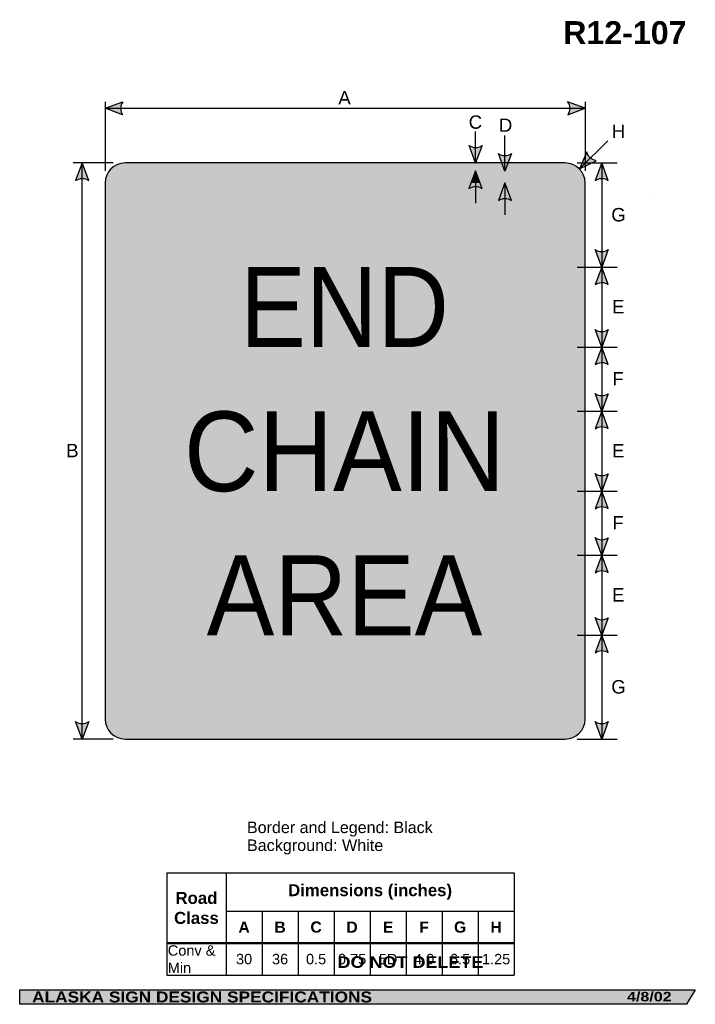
# Model space of a CAD drawing. Header units: feet. Extents: x 3.7 to 45.9, y 0.2 to 61.7.
import ezdxf
from ezdxf.enums import TextEntityAlignment as Align

# ---------------------------------------------------------------- set-up
doc = ezdxf.new("R2010")
doc.units = ezdxf.units.FT
doc.header["$MEASUREMENT"] = 0
doc.layers.add('Sign', color=7, linetype='Continuous')
doc.styles.add('ARIAL', font='arial.ttf')
doc.styles.add('ARIAL B', font='arialbd.ttf')
doc.styles.add('ARIAL BLACK B', font='ariblk.ttf')
doc.styles.add('ARIAL BLACK BI', font='ariblk.ttf')
doc.styles.add('FHWA SERIES D2000EX', font='txt')

# ---------------------------------------------------------------- blocks, each defined once
blk = doc.blocks.new('*T2')
at = {"color": 0, "linetype": 'ByBlock', "lineweight": -2, "transparency": 16777216}
for p, q in [((0, 0), (21.70355971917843, 0)), ((0, 0), (0, -6.393777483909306)), ((3.703559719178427, 0), (3.703559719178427, -6.393777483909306)), ((21.70355971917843, 0), (21.70355971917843, -6.393777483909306)), ((3.703559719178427, -2.393777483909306), (21.70355971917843, -2.393777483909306)), ((5.953559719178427, -2.393777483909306), (5.953559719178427, -6.393777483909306)), ((8.203559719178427, -2.393777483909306), (8.203559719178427, -6.393777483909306)), ((10.45355971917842, -2.393777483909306), (10.45355971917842, -6.393777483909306)), ((12.70355971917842, -2.393777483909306), (12.70355971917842, -6.393777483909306)), ((14.95355971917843, -2.393777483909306), (14.95355971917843, -6.393777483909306)), ((17.20355971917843, -2.393777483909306), (17.20355971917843, -6.393777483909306)), ((19.45355971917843, -2.393777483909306), (19.45355971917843, -6.393777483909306)), ((0, -4.393777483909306), (21.70355971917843, -4.393777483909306)), ((0, -6.393777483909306), (21.70355971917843, -6.393777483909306))]:
    blk.add_line(p, q, dxfattribs=at)
at = {"color": 18, "transparency": 16777216}
for s, insert, char_height, width, attachment_point, style in [('Road Class', (1.851779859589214, -2.196888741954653), 0.75, 3.583559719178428, 5, 'ARIAL B'), ('Dimensions (inches)', (12.70355971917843, -1.196888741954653), 0.75, 17.88, 5, 'ARIAL B'), ('A', (4.828559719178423, -3.393777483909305), 0.7, 2.129999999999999, 5, 'ARIAL B'), ('B', (7.078559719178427, -3.393777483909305), 0.7, 2.129999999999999, 5, 'ARIAL B'), ('C', (9.328559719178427, -3.393777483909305), 0.7, 2.129999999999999, 5, 'ARIAL B'), ('D', (11.57855971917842, -3.393777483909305), 0.7, 2.129999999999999, 5, 'ARIAL B'), ('E', (13.82855971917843, -3.393777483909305), 0.7, 2.129999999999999, 5, 'ARIAL B'), ('F', (16.07855971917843, -3.393777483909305), 0.7, 2.129999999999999, 5, 'ARIAL B'), ('G', (18.32855971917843, -3.393777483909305), 0.7, 2.129999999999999, 5, 'ARIAL B'), ('H', (20.57855971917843, -3.393777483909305), 0.7, 2.129999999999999, 5, 'ARIAL B'), ('Conv & Min', (0.0600000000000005, -5.393777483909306), 0.65, 3.583559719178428, 4, 'ARIAL'), ('30', (4.828559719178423, -5.393777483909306), 0.65, 2.129999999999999, 5, 'ARIAL'), ('36', (7.078559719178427, -5.393777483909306), 0.65, 2.129999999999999, 5, 'ARIAL'), ('0.5', (9.328559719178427, -5.393777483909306), 0.65, 2.129999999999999, 5, 'ARIAL'), ('0.75', (11.57855971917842, -5.393777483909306), 0.65, 2.129999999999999, 5, 'ARIAL'), ('5D', (13.82855971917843, -5.393777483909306), 0.65, 2.129999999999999, 5, 'ARIAL'), ('4.0', (16.07855971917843, -5.393777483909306), 0.65, 2.129999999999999, 5, 'ARIAL'), ('6.5', (18.32855971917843, -5.393777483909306), 0.65, 2.129999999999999, 5, 'ARIAL'), ('1.25', (20.57855971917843, -5.393777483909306), 0.65, 2.129999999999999, 5, 'ARIAL')]:
    blk.add_mtext(s, dxfattribs=dict(at, insert=insert, char_height=char_height, width=width, attachment_point=attachment_point, style=style))

msp = doc.modelspace()

# ---------------------------------------------------------------- hatches: boundary and pattern name
h = msp.add_hatch(color=256)
h.dxf.hatch_style = 1
edge = h.paths.add_edge_path()
edge.add_line((10.12686606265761, 55.75043674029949), (9.03834426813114, 56.16190134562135))
edge.add_line((9.03834426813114, 56.16190134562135), (10.13689859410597, 56.56834787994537))
edge.add_arc((10.73383003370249, 56.15200879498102), 0.7277811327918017, 145.105556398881, 213.4889293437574)
h = msp.add_hatch(color=256)
h.dxf.hatch_style = 1
edge = h.paths.add_edge_path()
edge.add_line((37.94982247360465, 55.75043674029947), (39.03834426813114, 56.16190134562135))
edge.add_line((39.03834426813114, 56.16190134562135), (37.9397899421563, 56.56834787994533))
edge.add_arc((37.34285850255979, 56.152008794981), 0.7277811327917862, -33.48892934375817, 34.894443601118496, ccw=False)
h = msp.add_hatch(color=256)
h.dxf.hatch_style = 1
edge = h.paths.add_edge_path()
edge.add_line((32.5995626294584, 53.83443974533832), (32.18918502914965, 52.74550767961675))
edge.add_line((32.18918502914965, 52.74550767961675), (31.78164188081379, 53.84365565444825))
edge.add_arc((32.19738477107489, 54.44100247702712), 0.7277811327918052, 235.1627615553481, 303.546134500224)
h = msp.add_hatch(color=256)
h.dxf.hatch_style = 1
edge = h.paths.add_edge_path()
edge.add_line((34.43289595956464, 53.33118600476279), (34.02251835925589, 52.24225393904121))
edge.add_line((34.02251835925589, 52.24225393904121), (33.61497521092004, 53.34040191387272))
edge.add_arc((34.03071810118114, 53.93774873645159), 0.7277811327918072, 235.1627615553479, 303.5461345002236)
h = msp.add_hatch(color=256)
h.dxf.hatch_style = 1
edge = h.paths.add_edge_path()
edge.add_line((39.13444347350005, 53.44596655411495), (38.68391245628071, 52.37302451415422))
edge.add_line((38.68391245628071, 52.37302451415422), (39.73479245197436, 52.89039442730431))
edge.add_arc((39.8434953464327, 53.61001172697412), 0.7277811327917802, 193.0266678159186, 261.4100407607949, ccw=False)
h = msp.add_hatch(color=256)
h.dxf.hatch_style = 1
edge = h.paths.add_edge_path()
edge.add_line((8.010169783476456, 51.65657561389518), (7.599792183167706, 52.74550767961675))
edge.add_line((7.599792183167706, 52.74550767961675), (7.192249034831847, 51.64735970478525))
edge.add_arc((7.607991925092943, 51.05001288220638), 0.7277811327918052, 56.453865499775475, 124.83723844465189, ccw=False)
h = msp.add_hatch(color=256)
h.dxf.hatch_style = 1
edge = h.paths.add_edge_path()
edge.add_line((40.4814415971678, 51.65657561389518), (40.07106399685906, 52.74550767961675))
edge.add_line((40.07106399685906, 52.74550767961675), (39.66352084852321, 51.64735970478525))
edge.add_arc((40.0792637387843, 51.05001288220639), 0.7277811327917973, 56.453865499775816, 124.837238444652, ccw=False)
h = msp.add_hatch(color=256)
h.dxf.hatch_style = 1
edge = h.paths.add_edge_path()
edge.add_line((32.59175012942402, 51.15657409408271), (32.18137252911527, 52.24550615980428))
edge.add_line((32.18137252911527, 52.24550615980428), (31.77382938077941, 51.14735818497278))
edge.add_arc((32.18957227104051, 50.55001136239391), 0.7277811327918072, 56.4538654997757, 124.83723844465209, ccw=False)
h = msp.add_hatch(color=256)
h.dxf.hatch_style = 1
edge = h.paths.add_edge_path()
edge.add_line((34.4302917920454, 50.4072281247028), (34.01991419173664, 51.49616019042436))
edge.add_line((34.01991419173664, 51.49616019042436), (33.61237104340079, 50.39801221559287))
edge.add_arc((34.02811393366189, 49.800665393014), 0.7277811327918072, 56.4538654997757, 124.83723844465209, ccw=False)
h = msp.add_hatch(color=256)
h.dxf.hatch_style = 1
edge = h.paths.add_edge_path()
edge.add_line((40.4814415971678, 47.33135001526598), (40.07106399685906, 46.24241794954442))
edge.add_line((40.07106399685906, 46.24241794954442), (39.66352084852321, 47.34056592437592))
edge.add_arc((40.07926373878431, 47.93791274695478), 0.7277811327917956, 235.1627615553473, 303.5461345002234)
h = msp.add_hatch(color=256)
h.dxf.hatch_style = 1
edge = h.paths.add_edge_path()
edge.add_line((40.4814415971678, 45.15348588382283), (40.07106399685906, 46.24241794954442))
edge.add_line((40.07106399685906, 46.24241794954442), (39.66352084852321, 45.14426997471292))
edge.add_arc((40.07926373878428, 44.54692315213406), 0.7277811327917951, 56.45386549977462, 124.8372384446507, ccw=False)
h = msp.add_hatch(color=256)
h.dxf.hatch_style = 1
edge = h.paths.add_edge_path()
edge.add_line((40.4814415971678, 42.3306989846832), (40.07106399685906, 41.24176691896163))
edge.add_line((40.07106399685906, 41.24176691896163), (39.66352084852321, 42.33991489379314))
edge.add_arc((40.07926373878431, 42.93726171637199), 0.7277811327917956, 235.1627615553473, 303.5461345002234)
h = msp.add_hatch(color=256)
h.dxf.hatch_style = 1
edge = h.paths.add_edge_path()
edge.add_line((40.4814415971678, 40.15283485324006), (40.07106399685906, 41.24176691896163))
edge.add_line((40.07106399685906, 41.24176691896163), (39.66352084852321, 40.14361894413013))
edge.add_arc((40.0792637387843, 39.54627212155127), 0.7277811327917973, 56.453865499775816, 124.837238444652, ccw=False)
h = msp.add_hatch(color=256)
h.dxf.hatch_style = 1
edge = h.paths.add_edge_path()
edge.add_line((40.4814415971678, 38.32939691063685), (40.07106399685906, 37.24046484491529))
edge.add_line((40.07106399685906, 37.24046484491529), (39.66352084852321, 38.33861281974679))
edge.add_arc((40.07926373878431, 38.93595964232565), 0.7277811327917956, 235.1627615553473, 303.5461345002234)
h = msp.add_hatch(color=256)
h.dxf.hatch_style = 1
edge = h.paths.add_edge_path()
edge.add_line((40.4814415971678, 36.15153277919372), (40.07106399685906, 37.24046484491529))
edge.add_line((40.07106399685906, 37.24046484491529), (39.66352084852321, 36.14231687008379))
edge.add_arc((40.0792637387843, 35.54497004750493), 0.7277811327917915, 56.453865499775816, 124.83723844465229, ccw=False)
h = msp.add_hatch(color=256)
h.dxf.hatch_style = 1
edge = h.paths.add_edge_path()
edge.add_line((40.4814415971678, 33.32842035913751), (40.07106399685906, 32.23948829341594))
edge.add_line((40.07106399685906, 32.23948829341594), (39.66352084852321, 33.33763626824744))
edge.add_arc((40.0792637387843, 33.93498309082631), 0.7277811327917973, 235.162761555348, 303.5461345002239)
h = msp.add_hatch(color=256)
h.dxf.hatch_style = 1
edge = h.paths.add_edge_path()
edge.add_line((40.4814415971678, 31.15055622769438), (40.07106399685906, 32.23948829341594))
edge.add_line((40.07106399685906, 32.23948829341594), (39.66352084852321, 31.14134031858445))
edge.add_arc((40.0792637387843, 30.54399349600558), 0.7277811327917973, 56.453865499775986, 124.837238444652, ccw=False)
h = msp.add_hatch(color=256)
h.dxf.hatch_style = 1
edge = h.paths.add_edge_path()
edge.add_line((40.4814415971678, 29.32646724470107), (40.07106399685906, 28.23753517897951))
edge.add_line((40.07106399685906, 28.23753517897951), (39.66352084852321, 29.33568315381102))
edge.add_arc((40.07926373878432, 29.93302997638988), 0.7277811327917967, 235.1627615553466, 303.5461345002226)
h = msp.add_hatch(color=256)
h.dxf.hatch_style = 1
edge = h.paths.add_edge_path()
edge.add_line((40.4814415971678, 27.14860311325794), (40.07106399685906, 28.23753517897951))
edge.add_line((40.07106399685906, 28.23753517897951), (39.66352084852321, 27.13938720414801))
edge.add_arc((40.0792637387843, 26.54204038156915), 0.7277811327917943, 56.453865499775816, 124.83723844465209, ccw=False)
h = msp.add_hatch(color=256)
h.dxf.hatch_style = 1
edge = h.paths.add_edge_path()
edge.add_line((40.4814415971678, 24.32581621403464), (40.07106399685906, 23.23688414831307))
edge.add_line((40.07106399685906, 23.23688414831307), (39.66352084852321, 24.33503212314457))
edge.add_arc((40.0792637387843, 24.93237894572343), 0.7277811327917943, 235.1627615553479, 303.5461345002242)
h = msp.add_hatch(color=256)
h.dxf.hatch_style = 1
edge = h.paths.add_edge_path()
edge.add_line((40.4814415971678, 22.1479520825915), (40.07106399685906, 23.23688414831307))
edge.add_line((40.07106399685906, 23.23688414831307), (39.66352084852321, 22.13873617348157))
edge.add_arc((40.0792637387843, 21.54138935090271), 0.7277811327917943, 56.453865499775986, 124.83723844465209, ccw=False)
h = msp.add_hatch(color=256)
h.dxf.hatch_style = 1
edge = h.paths.add_edge_path()
edge.add_line((8.010169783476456, 17.83443974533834), (7.599792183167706, 16.74550767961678))
edge.add_line((7.599792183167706, 16.74550767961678), (7.192249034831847, 17.84365565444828))
edge.add_arc((7.607991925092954, 18.44100247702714), 0.7277811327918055, 235.1627615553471, 303.5461345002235)
h = msp.add_hatch(color=256)
h.dxf.hatch_style = 1
edge = h.paths.add_edge_path()
edge.add_line((40.4814415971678, 17.83443974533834), (40.07106399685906, 16.74550767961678))
edge.add_line((40.07106399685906, 16.74550767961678), (39.66352084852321, 17.84365565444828))
edge.add_arc((40.07926373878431, 18.44100247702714), 0.7277811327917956, 235.1627615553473, 303.5461345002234)
at = {"layer": 'Sign', "true_color": 0xffffff}
h = msp.add_hatch(color=7, dxfattribs=at)
edge = h.paths.add_edge_path(flags=0)
edge.add_spline(control_points=[(10.28834426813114, 52.74550767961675), (10.28834426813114, 52.74550767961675), (37.78834426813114, 52.74550767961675), (37.78834426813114, 52.74550767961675), (38.47823804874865, 52.74550767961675), (39.03834426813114, 52.18540146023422), (39.03834426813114, 51.49550767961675), (39.03834426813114, 51.49550767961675), (39.03834426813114, 17.99550767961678), (39.03834426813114, 17.99550767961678), (39.03834426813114, 17.30561389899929), (38.47823804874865, 16.74550767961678), (37.78834426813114, 16.74550767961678), (37.78834426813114, 16.74550767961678), (10.28834426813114, 16.74550767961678), (10.28834426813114, 16.74550767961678), (9.598450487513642, 16.74550767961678), (9.03834426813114, 17.30561389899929), (9.03834426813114, 17.99550767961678), (9.03834426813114, 17.99550767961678), (9.03834426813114, 51.49550767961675), (9.03834426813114, 51.49550767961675), (9.03834426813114, 52.18540146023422), (9.598450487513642, 52.74550767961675), (10.28834426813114, 52.74550767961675)], knot_values=[0, 0, 0, 0, 1, 1, 1, 2, 2, 2, 3, 3, 3, 4, 4, 4, 5, 5, 5, 6, 6, 6, 7, 7, 7, 8, 8, 8, 8], degree=3, periodic=0)
at = {"layer": 'Sign', "true_color": 0x000000}
h = msp.add_hatch(color=18, dxfattribs=at)
edge = h.paths.add_edge_path(flags=0)
edge.add_spline(control_points=[(10.53834426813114, 52.24550767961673), (10.53834426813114, 52.24550767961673), (37.53834426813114, 52.24550767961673), (37.53834426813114, 52.24550767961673), (38.09025929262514, 52.24550767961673), (38.53834426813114, 51.79742270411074), (38.53834426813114, 51.24550767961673), (38.53834426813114, 51.24550767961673), (38.53834426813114, 18.24550767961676), (38.53834426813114, 18.24550767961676), (38.53834426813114, 17.69359265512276), (38.09025929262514, 17.24550767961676), (37.53834426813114, 17.24550767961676), (37.53834426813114, 17.24550767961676), (10.53834426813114, 17.24550767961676), (10.53834426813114, 17.24550767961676), (9.986429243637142, 17.24550767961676), (9.53834426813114, 17.69359265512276), (9.53834426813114, 18.24550767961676), (9.53834426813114, 18.24550767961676), (9.53834426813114, 51.24550767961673), (9.53834426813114, 51.24550767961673), (9.53834426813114, 51.79742270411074), (9.986429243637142, 52.24550767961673), (10.53834426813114, 52.24550767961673)], knot_values=[0, 0, 0, 0, 1, 1, 1, 2, 2, 2, 3, 3, 3, 4, 4, 4, 5, 5, 5, 6, 6, 6, 7, 7, 7, 8, 8, 8, 8], degree=3, periodic=0)
at = {"layer": 'Sign', "true_color": 0xffffff}
msp.add_hatch(color=7, dxfattribs=at).paths.add_polyline_path([(32.18137252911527, 52.24550615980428), (32.46401833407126, 51.49550888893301), (31.90303416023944, 51.49550774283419)])
h = msp.add_hatch(color=7, dxfattribs=at)
edge = h.paths.add_edge_path(flags=0)
edge.add_spline(control_points=[(10.98834426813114, 51.49550767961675), (10.98834426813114, 51.49550767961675), (37.08834426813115, 51.49550767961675), (37.08834426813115, 51.49550767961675), (37.47468478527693, 51.49550767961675), (37.78834426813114, 51.18184819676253), (37.78834426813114, 50.79550767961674), (37.78834426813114, 50.79550767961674), (37.78834426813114, 18.6955076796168), (37.78834426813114, 18.6955076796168), (37.78834426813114, 18.309167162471), (37.47468478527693, 17.9955076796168), (37.08834426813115, 17.9955076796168), (37.08834426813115, 17.9955076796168), (10.98834426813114, 17.9955076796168), (10.98834426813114, 17.9955076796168), (10.60200375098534, 17.9955076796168), (10.28834426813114, 18.309167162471), (10.28834426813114, 18.6955076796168), (10.28834426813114, 18.6955076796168), (10.28834426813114, 50.79550767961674), (10.28834426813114, 50.79550767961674), (10.28834426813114, 51.18184819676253), (10.60200375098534, 51.49550767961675), (10.98834426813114, 51.49550767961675)], knot_values=[0, 0, 0, 0, 1, 1, 1, 2, 2, 2, 3, 3, 3, 4, 4, 4, 5, 5, 5, 6, 6, 6, 7, 7, 7, 8, 8, 8, 8], degree=3, periodic=0)
at = {"layer": 'Sign', "true_color": 0x000000}
msp.add_hatch(color=18, dxfattribs=at).paths.add_polyline_path([(3.699686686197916, 1.066867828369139), (45.92097727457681, 1.066867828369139), (45.37503178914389, 0.1671574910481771), (3.701084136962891, 0.1671574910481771)], flags=0)

# ---------------------------------------------------------------- linework, layer by layer
for p, q in [((12.8936911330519, 8.383949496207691), (34.59725085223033, 8.383949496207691)), ((12.88755305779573, 4.021391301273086), (34.59725085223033, 4.021391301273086)), ((12.88755305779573, 3.963252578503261), (34.59725085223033, 3.963252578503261))]:
    msp.add_line(p, q)
for points in [[(10.12686606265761, 55.75043674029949), (9.03834426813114, 56.16190134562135), (10.13689859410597, 56.56834787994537, 0.307560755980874), (10.12686606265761, 55.75043674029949, 4.141293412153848)], [(37.94982247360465, 55.75043674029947), (39.03834426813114, 56.16190134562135), (37.9397899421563, 56.56834787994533, -0.307560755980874), (37.94982247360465, 55.75043674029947, -4.141293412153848)], [(32.5995626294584, 53.83443974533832), (32.18918502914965, 52.74550767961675), (31.78164188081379, 53.84365565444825, 0.307560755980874), (32.5995626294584, 53.83443974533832, 4.141293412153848)], [(34.43289595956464, 53.33118600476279), (34.02251835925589, 52.24225393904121), (33.61497521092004, 53.34040191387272, 0.307560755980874), (34.43289595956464, 53.33118600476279, 4.141293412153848)], [(39.13444347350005, 53.44596655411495), (38.68391245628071, 52.37302451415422), (39.73479245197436, 52.89039442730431, -0.307560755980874), (39.13444347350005, 53.44596655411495, -4.141293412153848)], [(8.010169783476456, 51.65657561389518), (7.599792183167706, 52.74550767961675), (7.192249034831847, 51.64735970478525, -0.307560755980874), (8.010169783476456, 51.65657561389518, -4.141293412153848)], [(40.4814415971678, 51.65657561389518), (40.07106399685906, 52.74550767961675), (39.66352084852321, 51.64735970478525, -0.307560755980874), (40.4814415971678, 51.65657561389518, -4.141293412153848)], [(32.59175012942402, 51.15657409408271), (32.18137252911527, 52.24550615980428), (31.77382938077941, 51.14735818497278, -0.307560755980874), (32.59175012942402, 51.15657409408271, -4.141293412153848)], [(34.4302917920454, 50.4072281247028), (34.01991419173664, 51.49616019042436), (33.61237104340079, 50.39801221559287, -0.307560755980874), (34.4302917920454, 50.4072281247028, -4.141293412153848)], [(40.4814415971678, 47.33135001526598), (40.07106399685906, 46.24241794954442), (39.66352084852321, 47.34056592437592, 0.307560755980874), (40.4814415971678, 47.33135001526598, 4.141293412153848)], [(40.4814415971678, 45.15348588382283), (40.07106399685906, 46.24241794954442), (39.66352084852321, 45.14426997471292, -0.307560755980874), (40.4814415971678, 45.15348588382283, -4.141293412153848)], [(40.4814415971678, 42.3306989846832), (40.07106399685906, 41.24176691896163), (39.66352084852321, 42.33991489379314, 0.307560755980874), (40.4814415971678, 42.3306989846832, 4.141293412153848)], [(40.4814415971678, 40.15283485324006), (40.07106399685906, 41.24176691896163), (39.66352084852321, 40.14361894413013, -0.307560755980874), (40.4814415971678, 40.15283485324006, -4.141293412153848)], [(40.4814415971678, 38.32939691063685), (40.07106399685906, 37.24046484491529), (39.66352084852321, 38.33861281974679, 0.307560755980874), (40.4814415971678, 38.32939691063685, 4.141293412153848)], [(40.4814415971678, 36.15153277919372), (40.07106399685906, 37.24046484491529), (39.66352084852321, 36.14231687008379, -0.307560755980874), (40.4814415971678, 36.15153277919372, -4.141293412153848)], [(40.4814415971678, 33.32842035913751), (40.07106399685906, 32.23948829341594), (39.66352084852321, 33.33763626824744, 0.307560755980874), (40.4814415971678, 33.32842035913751, 4.141293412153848)], [(40.4814415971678, 31.15055622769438), (40.07106399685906, 32.23948829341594), (39.66352084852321, 31.14134031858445, -0.307560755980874), (40.4814415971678, 31.15055622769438, -4.141293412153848)], [(40.4814415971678, 29.32646724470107), (40.07106399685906, 28.23753517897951), (39.66352084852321, 29.33568315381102, 0.307560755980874), (40.4814415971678, 29.32646724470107, 4.141293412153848)], [(40.4814415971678, 27.14860311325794), (40.07106399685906, 28.23753517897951), (39.66352084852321, 27.13938720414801, -0.307560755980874), (40.4814415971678, 27.14860311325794, -4.141293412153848)], [(40.4814415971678, 24.32581621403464), (40.07106399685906, 23.23688414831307), (39.66352084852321, 24.33503212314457, 0.307560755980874), (40.4814415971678, 24.32581621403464, 4.141293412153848)], [(40.4814415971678, 22.1479520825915), (40.07106399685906, 23.23688414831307), (39.66352084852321, 22.13873617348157, -0.307560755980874), (40.4814415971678, 22.1479520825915, -4.141293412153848)], [(8.010169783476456, 17.83443974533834), (7.599792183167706, 16.74550767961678), (7.192249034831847, 17.84365565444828, 0.307560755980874), (8.010169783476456, 17.83443974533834, 4.141293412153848)], [(40.4814415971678, 17.83443974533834), (40.07106399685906, 16.74550767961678), (39.66352084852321, 17.84365565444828, 0.307560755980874), (40.4814415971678, 17.83443974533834, 4.141293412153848)]]:
    msp.add_lwpolyline(points, format="xyb")
at = {"layer": 'Sign', "color": 18, "lineweight": -3, "true_color": 0x000000}
for p, q in [((9.03834426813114, 56.56321600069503), (9.03834426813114, 52.2455076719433)), ((9.038344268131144, 56.16190134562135), (39.03834426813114, 56.16190134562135)), ((39.03834426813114, 56.56550767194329), (39.03834426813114, 52.2455076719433)), ((32.18918502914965, 52.71621227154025), (32.18918502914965, 54.71621227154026)), ((34.02251835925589, 52.24225393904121), (34.02251835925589, 54.47424596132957)), ((38.68391245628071, 52.37302451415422), (40.45167940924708, 54.14079146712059)), ((9.539218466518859, 52.74550767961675), (7.039218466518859, 52.74550767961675)), ((7.599792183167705, 16.74550767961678), (7.599792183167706, 52.74550767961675)), ((38.53616433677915, 52.74550767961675), (41.03616433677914, 52.74550767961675)), ((40.07106399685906, 52.74550767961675), (40.07106399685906, 16.74550767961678)), ((32.18137252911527, 52.24550615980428), (32.18137252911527, 50.24550615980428)), ((34.01991419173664, 51.49616019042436), (34.01991419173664, 49.49616019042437)), ((38.53689080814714, 46.24241794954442), (41.03689080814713, 46.24241794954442)), ((38.53819289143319, 41.24176691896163), (41.03819289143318, 41.24176691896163)), ((38.53786737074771, 37.24046484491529), (41.03786737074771, 37.24046484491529)), ((38.537867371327, 32.23948829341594), (41.037867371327, 32.23948829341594)), ((38.53754185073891, 28.23753517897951), (41.03754185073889, 28.23753517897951)), ((38.53721633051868, 23.23688414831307), (41.03721633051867, 23.23688414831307)), ((9.539218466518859, 16.74550767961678), (7.039218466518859, 16.74550767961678)), ((38.53616433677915, 16.74550767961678), (41.03616433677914, 16.74550767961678))]:
    msp.add_line(p, q, dxfattribs=at)
at = {"layer": 'Sign'}
msp.add_line((43.04215876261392, 50.76834043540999), (43.04215876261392, 50.76834043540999), dxfattribs=at)
at = {"layer": 'Sign', "color": 250, "lineweight": -3, "true_color": 0x1f1a17}
msp.add_line((43.04215876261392, 50.76834043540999), (43.04215876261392, 50.76834043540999), dxfattribs=at)
msp.add_lwpolyline([(3.699686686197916, 1.066867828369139), (45.92097727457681, 1.066867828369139), (45.37503178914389, 0.1671574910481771), (3.701084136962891, 0.1671574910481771)], close=True, dxfattribs=at)
at = {"layer": 'Sign', "color": 18, "lineweight": -3, "true_color": 0x000000}
msp.add_open_spline([(10.28834426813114, 52.74550767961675), (10.28834426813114, 52.74550767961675), (37.78834426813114, 52.74550767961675), (37.78834426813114, 52.74550767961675), (38.47823804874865, 52.74550767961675), (39.03834426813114, 52.18540146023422), (39.03834426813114, 51.49550767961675), (39.03834426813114, 51.49550767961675), (39.03834426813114, 17.99550767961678), (39.03834426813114, 17.99550767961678), (39.03834426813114, 17.30561389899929), (38.47823804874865, 16.74550767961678), (37.78834426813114, 16.74550767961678), (37.78834426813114, 16.74550767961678), (10.28834426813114, 16.74550767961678), (10.28834426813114, 16.74550767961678), (9.598450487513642, 16.74550767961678), (9.03834426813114, 17.30561389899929), (9.03834426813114, 17.99550767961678), (9.03834426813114, 17.99550767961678), (9.03834426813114, 51.49550767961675), (9.03834426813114, 51.49550767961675), (9.03834426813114, 52.18540146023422), (9.598450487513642, 52.74550767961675), (10.28834426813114, 52.74550767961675)], degree=3, knots=[0, 0, 0, 0, 1, 1, 1, 2, 2, 2, 3, 3, 3, 4, 4, 4, 5, 5, 5, 6, 6, 6, 7, 7, 7, 8, 8, 8, 8], dxfattribs=at)

# ---------------------------------------------------------------- block references
msp.add_blockref('*T2', (12.8936911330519, 8.383949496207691))

# ---------------------------------------------------------------- texts
at = {"layer": 'Sign', "color": 18, "true_color": 0x000000}
for s, height, style, p, p2 in [('R12-107', 1.436888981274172, 'ARIAL B', (37.66992543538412, 60.17263982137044), (45.3699253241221, 60.17263982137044)), ('A', 0.8370513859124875, 'ARIAL', (23.60948539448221, 56.40577078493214), (24.39115207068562, 56.40577078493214)), ('C', 0.8326166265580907, 'ARIAL', (31.75950403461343, 54.88626254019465), (32.59950402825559, 54.88626254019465)), ('D', 0.8326166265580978, 'ARIAL', (33.64492070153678, 54.69355420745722), (34.48492069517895, 54.69355420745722)), ('H', 0.8326166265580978, 'ARIAL', (40.69465561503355, 54.31400493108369), (41.53465560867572, 54.31400493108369)), ('G', 0.8374513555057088, 'ARIAL', (40.66959426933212, 49.09542574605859), (41.57959427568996, 49.09542574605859)), ('END', 4.997207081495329, 'FHWA SERIES D2000EX', (17.47151093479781, 41.25191794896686), (30.52184427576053, 41.25191794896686)), ('E', 0.8388897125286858, 'ARIAL', (40.71542760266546, 43.34542575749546), (41.49709427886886, 43.34542575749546)), ('F', 0.8339754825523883, 'ARIAL', (40.74042760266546, 38.84412368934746), (41.45209426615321, 38.84412368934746)), ('CHAIN', 4.979066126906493, 'FHWA SERIES D2000EX', (13.96596926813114, 32.23637628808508), (34.02738621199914, 32.23637628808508)), ('B', 0.8388897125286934, 'ARIAL', (6.60132775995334, 34.35510144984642), (7.382994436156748, 34.35510144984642)), ('E', 0.8388897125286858, 'ARIAL', (40.71542760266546, 34.34282161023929), (41.49709427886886, 34.34282161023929)), ('F', 0.8339754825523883, 'ARIAL', (40.74042760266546, 29.84151954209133), (41.45209426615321, 29.84151954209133)), ('AREA', 4.990687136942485, 'FHWA SERIES D2000EX', (15.38901093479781, 23.23637629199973), (32.60434391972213, 23.23637629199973)), ('E', 0.8388897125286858, 'ARIAL', (40.71542760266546, 25.34021746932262), (41.49709427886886, 25.34021746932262)), ('G', 0.8374513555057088, 'ARIAL', (40.66959426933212, 19.59021748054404), (41.57959427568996, 19.59021748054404)), ('Border and Legend: Black', 0.7187002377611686, 'ARIAL', (17.90166727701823, 10.86784671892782), (29.51166661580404, 10.86784671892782)), ('Background: White', 0.7218586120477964, 'ARIAL', (17.90166727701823, 9.747846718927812), (26.42166697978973, 9.747846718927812))]:
    msp.add_text(s, height=height, dxfattribs=dict(at, style=style)).set_placement(p, p2, align=Align.ALIGNED)
at = {"layer": 'Sign', "color": 7, "true_color": 0xffffff}
for s, height, style, p, p2 in [('DO NOT DELETE', 0.7246084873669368, 'ARIAL BLACK B', (23.56202570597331, 2.443595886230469), (32.67202504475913, 2.443595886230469)), ('ALASKA SIGN DESIGN SPECIFICATIONS', 0.6851783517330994, 'ARIAL BLACK BI', (4.47472590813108, 0.2833513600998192), (25.71805908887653, 0.2833513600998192)), ('4/8/02', 0.5919046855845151, 'ARIAL BLACK BI', (41.65389251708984, 0.3521690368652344), (44.44222386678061, 0.3521690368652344))]:
    msp.add_text(s, height=height, dxfattribs=dict(at, style=style)).set_placement(p, p2, align=Align.ALIGNED)

doc.saveas('drawing.dxf')
